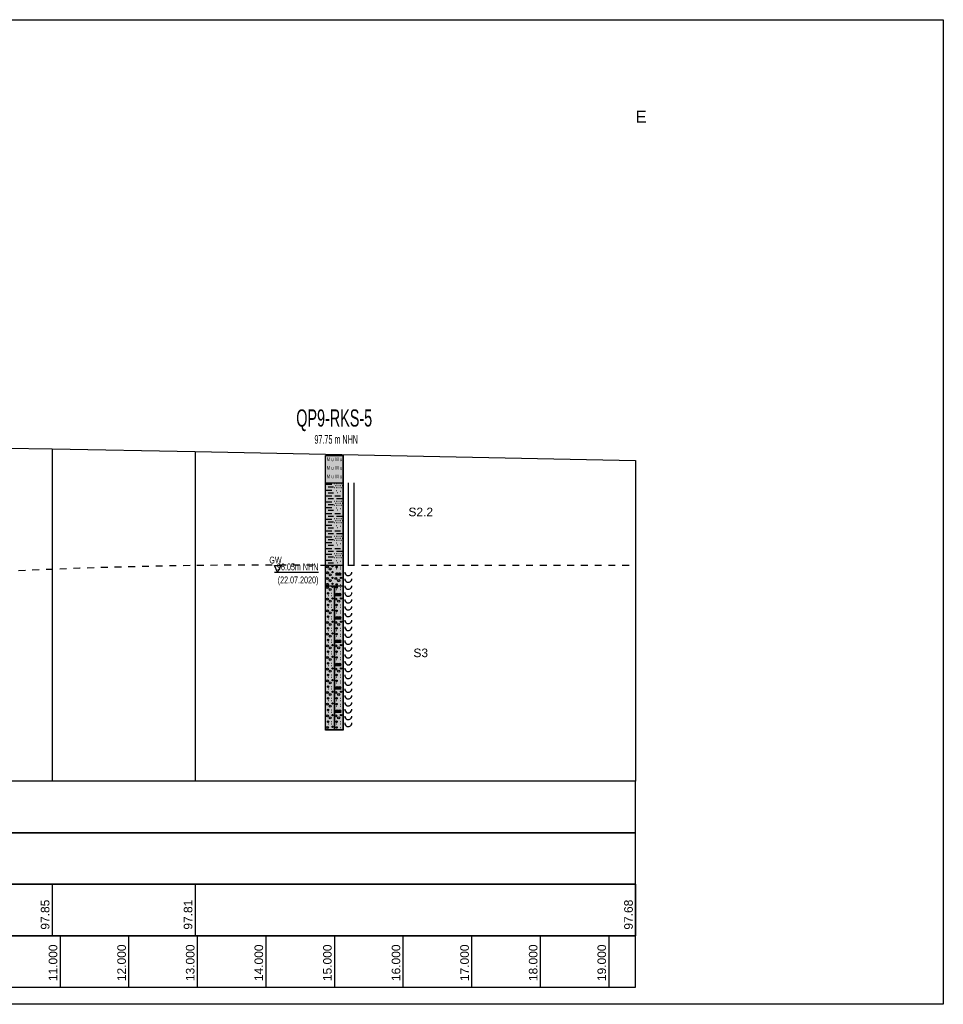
# Model space of a CAD drawing. Header units: metres. Extents: x -17 to 824, y 89 to 134.
# Tile 80 of 80: x 810 to 824, y 90 to 104. Entities that reach past the tile are written whole.
import ezdxf
from ezdxf.enums import TextEntityAlignment as Align

# ---------------------------------------------------------------- set-up
doc = ezdxf.new("R2010")
doc.units = ezdxf.units.M
doc.linetypes.add('ACAD_ISO03W100', pattern=[30, 12, -18])
for name, color, linetype in [('BG_GT_DC_RKS', 249, 'Continuous'), ('BG_GT_SCHICHT', 3, 'ACAD_ISO03W100'), ('BG_GT_TE', 6, 'Continuous'), ('BW_KOERP_GESCH', 126, 'Continuous'), ('BW_Z_BEM', 52, 'Continuous'), ('ZZ_GITTER', 40, 'Continuous'), ('ZZ_LAYOUT', 2, 'Continuous')]:
    doc.layers.add(name, color=color, linetype=linetype)
doc.layers.add('ZZ_AFENSTER', color=6, linetype='Continuous', plot=False)
doc.styles.add('ARI025_V_50', font='arial.ttf', dxfattribs={"height": 0.125})
doc.styles.add('ARI035_V_50', font='arial.ttf', dxfattribs={"height": 0.175})
doc.styles.add('Arial', font='arial.ttf')
doc.styles.get("Standard").update_dxf_attribs({"font": 'arial.ttf'})

# ---------------------------------------------------------------- blocks, each defined once
blk = doc.blocks.new('QP9-RKS-5')
at = {"linetype": 'Continuous'}
for p, q in [((-0.00255, 0), (0.00255, 0)), ((-0.00255, -0.0081), (-0.00255, 0)), ((-0.00255, 0), (0.00245, 0)), ((-0.00255, -0.08), (-0.00255, 0)), ((0.00245, 0), (0.00245, -0.08)), ((0.00255, 0), (0.00255, -0.0081)), ((-0.00255, -0.008), (0.00255, -0.008)), ((-0.00255, -0.0321), (-0.00255, -0.008)), ((0.00255, -0.0081), (-0.00255, -0.0081)), ((-0.00235, -0.0084), (-0.00075, -0.0084)), ((0.00005, -0.0082), (0.00015, -0.0082)), ((0.00055, -0.0082), (0.00065, -0.0082)), ((0.00105, -0.0082), (0.00115, -0.0082)), ((0.00155, -0.0082), (0.00165, -0.0082)), ((0.00205, -0.0082), (0.00215, -0.0082)), ((0.00255, -0.008), (0.00255, -0.0321)), ((0.00565, -0.008), (0.00565, -0.032)), ((-0.00235, -0.0101), (-0.00075, -0.0101)), ((-0.00185, -0.0092), (-0.00025, -0.0092)), ((-0.00185, -0.0109), (-0.00025, -0.0109)), ((0.00005, -0.0094), (0.00015, -0.0094)), ((0.00025, -0.0088), (0.00035, -0.0088)), ((0.00055, -0.0094), (0.00065, -0.0094)), ((0.00055, -0.0102), (0.00065, -0.0102)), ((0.00075, -0.0088), (0.00085, -0.0088)), ((0.00095, -0.0108), (0.00105, -0.0108)), ((0.00105, -0.0094), (0.00115, -0.0094)), ((0.00125, -0.0088), (0.00135, -0.0088)), ((0.00155, -0.0094), (0.00165, -0.0094)), ((0.00175, -0.0088), (0.00185, -0.0088)), ((0.00175, -0.0104), (0.00185, -0.0104)), ((0.00205, -0.0094), (0.00215, -0.0094)), ((0.00225, -0.0088), (0.00235, -0.0088)), ((-0.00235, -0.0118), (-0.00075, -0.0118)), ((-0.00235, -0.0135), (-0.00075, -0.0135)), ((-0.00185, -0.0126), (-0.00025, -0.0126)), ((-0.00185, -0.0143), (-0.00025, -0.0143)), ((0.00005, -0.0133), (0.00015, -0.0133)), ((0.00015, -0.0118), (0.00175, -0.0118)), ((0.00025, -0.0139), (0.00035, -0.0139)), ((0.00055, -0.0133), (0.00065, -0.0133)), ((0.00065, -0.0126), (0.00225, -0.0126)), ((0.00075, -0.0139), (0.00085, -0.0139)), ((0.00105, -0.0133), (0.00115, -0.0133)), ((0.00125, -0.0139), (0.00135, -0.0139)), ((0.00155, -0.0133), (0.00165, -0.0133)), ((0.00175, -0.0139), (0.00185, -0.0139)), ((0.00205, -0.0133), (0.00215, -0.0133)), ((0.00225, -0.0139), (0.00235, -0.0139)), ((-0.00235, -0.0152), (-0.00075, -0.0152)), ((-0.00235, -0.0169), (-0.00075, -0.0169)), ((-0.00185, -0.016), (-0.00025, -0.016)), ((0.00005, -0.0145), (0.00015, -0.0145)), ((0.00015, -0.0169), (0.00175, -0.0169)), ((0.00055, -0.0145), (0.00065, -0.0145)), ((0.00055, -0.0153), (0.00065, -0.0153)), ((0.00095, -0.0159), (0.00105, -0.0159)), ((0.00105, -0.0145), (0.00115, -0.0145)), ((0.00155, -0.0145), (0.00165, -0.0145)), ((0.00175, -0.0155), (0.00185, -0.0155)), ((0.00205, -0.0145), (0.00215, -0.0145)), ((-0.00235, -0.0186), (-0.00075, -0.0186)), ((-0.00185, -0.0177), (-0.00025, -0.0177)), ((-0.00185, -0.0194), (-0.00025, -0.0194)), ((0.00005, -0.0184), (0.00015, -0.0184)), ((0.00005, -0.0196), (0.00015, -0.0196)), ((0.00025, -0.019), (0.00035, -0.019)), ((0.00055, -0.0184), (0.00065, -0.0184)), ((0.00055, -0.0196), (0.00065, -0.0196)), ((0.00065, -0.0177), (0.00225, -0.0177)), ((0.00075, -0.019), (0.00085, -0.019)), ((0.00105, -0.0184), (0.00115, -0.0184)), ((0.00105, -0.0196), (0.00115, -0.0196)), ((0.00125, -0.019), (0.00135, -0.019)), ((0.00155, -0.0184), (0.00165, -0.0184)), ((0.00155, -0.0196), (0.00165, -0.0196)), ((0.00175, -0.019), (0.00185, -0.019)), ((0.00205, -0.0184), (0.00215, -0.0184)), ((0.00205, -0.0196), (0.00215, -0.0196)), ((0.00225, -0.019), (0.00235, -0.019)), ((-0.00235, -0.0203), (-0.00075, -0.0203)), ((-0.00235, -0.022), (-0.00075, -0.022)), ((-0.00185, -0.0211), (-0.00025, -0.0211)), ((-0.00185, -0.0228), (-0.00025, -0.0228)), ((0.00015, -0.022), (0.00175, -0.022)), ((0.00055, -0.0204), (0.00065, -0.0204)), ((0.00065, -0.0228), (0.00225, -0.0228)), ((0.00095, -0.021), (0.00105, -0.021)), ((0.00175, -0.0206), (0.00185, -0.0206)), ((-0.00235, -0.0237), (-0.00075, -0.0237)), ((-0.00235, -0.0254), (-0.00075, -0.0254)), ((-0.00185, -0.0245), (-0.00025, -0.0245)), ((0.00005, -0.0235), (0.00015, -0.0235)), ((0.00005, -0.0247), (0.00015, -0.0247)), ((0.00025, -0.0241), (0.00035, -0.0241)), ((0.00055, -0.0235), (0.00065, -0.0235)), ((0.00055, -0.0247), (0.00065, -0.0247)), ((0.00055, -0.0255), (0.00065, -0.0255)), ((0.00075, -0.0241), (0.00085, -0.0241)), ((0.00105, -0.0235), (0.00115, -0.0235)), ((0.00105, -0.0247), (0.00115, -0.0247)), ((0.00125, -0.0241), (0.00135, -0.0241)), ((0.00155, -0.0235), (0.00165, -0.0235)), ((0.00155, -0.0247), (0.00165, -0.0247)), ((0.00175, -0.0241), (0.00185, -0.0241)), ((0.00175, -0.0257), (0.00185, -0.0257)), ((0.00205, -0.0235), (0.00215, -0.0235)), ((0.00205, -0.0247), (0.00215, -0.0247)), ((0.00225, -0.0241), (0.00235, -0.0241)), ((-0.00235, -0.0271), (-0.00075, -0.0271)), ((-0.00185, -0.0262), (-0.00025, -0.0262)), ((-0.00185, -0.0279), (-0.00025, -0.0279)), ((0.00005, -0.0286), (0.00015, -0.0286)), ((0.00015, -0.0271), (0.00175, -0.0271)), ((0.00055, -0.0286), (0.00065, -0.0286)), ((0.00065, -0.0279), (0.00225, -0.0279)), ((0.00095, -0.0261), (0.00105, -0.0261)), ((0.00105, -0.0286), (0.00115, -0.0286)), ((0.00155, -0.0286), (0.00165, -0.0286)), ((0.00205, -0.0286), (0.00215, -0.0286)), ((-0.00235, -0.0288), (-0.00075, -0.0288)), ((-0.00235, -0.0305), (-0.00075, -0.0305)), ((-0.00185, -0.0296), (-0.00025, -0.0296)), ((-0.00185, -0.0313), (-0.00025, -0.0313)), ((0.00005, -0.0298), (0.00015, -0.0298)), ((0.00025, -0.0292), (0.00035, -0.0292)), ((0.00055, -0.0298), (0.00065, -0.0298)), ((0.00055, -0.0306), (0.00065, -0.0306)), ((0.00075, -0.0292), (0.00085, -0.0292)), ((0.00095, -0.0312), (0.00105, -0.0312)), ((0.00105, -0.0298), (0.00115, -0.0298)), ((0.00125, -0.0292), (0.00135, -0.0292)), ((0.00155, -0.0298), (0.00165, -0.0298)), ((0.00175, -0.0292), (0.00185, -0.0292)), ((0.00175, -0.0308), (0.00185, -0.0308)), ((0.00205, -0.0298), (0.00215, -0.0298)), ((0.00225, -0.0292), (0.00235, -0.0292)), ((-0.00255, -0.032), (0.00255, -0.032)), ((-0.00255, -0.0381), (-0.00255, -0.032)), ((0.00255, -0.0321), (-0.00255, -0.0321)), ((-0.00205, -0.0325), (-0.00195, -0.0325)), ((-0.00205, -0.0342), (-0.00195, -0.0342)), ((0.00045, -0.0325), (0.00085, -0.0325)), ((0.00046, -0.03245), (0.00084, -0.03245)), ((0.00046, -0.03255), (0.00084, -0.03255)), ((0.00047, -0.0344), (0.00103, -0.0344)), ((0.00048, -0.0324), (0.00082, -0.0324)), ((0.00048, -0.0326), (0.00082, -0.0326)), ((0.00049, -0.03435), (0.00101, -0.03435)), ((0.00052, -0.03235), (0.00078, -0.03235)), ((0.00052, -0.03265), (0.00078, -0.03265)), ((0.00053, -0.0343), (0.00097, -0.0343)), ((0.00058, -0.03425), (0.00092, -0.03425)), ((0.00065, -0.0331), (0.00075, -0.0331)), ((0.00127, -0.0344), (0.00183, -0.0344)), ((0.00129, -0.03435), (0.00181, -0.03435)), ((0.00133, -0.0343), (0.00177, -0.0343)), ((0.00138, -0.03425), (0.00172, -0.03425)), ((0.00165, -0.0325), (0.00175, -0.0325)), ((0.00165, -0.0331), (0.00175, -0.0331)), ((0.00255, -0.032), (0.00255, -0.0381)), ((0.00305, -0.034), (0.00305, -0.0343)), ((0.00305, -0.0343), (0.00325, -0.0346)), ((0.00485, -0.0346), (0.00505, -0.0343)), ((0.00505, -0.0343), (0.00505, -0.034)), ((-0.00205, -0.0359), (-0.00195, -0.0359)), ((0.00035, -0.0348), (0.00195, -0.0348)), ((0.00045, -0.03445), (0.00105, -0.03445)), ((0.00045, -0.0345), (0.00105, -0.0345)), ((0.00045, -0.03455), (0.00105, -0.03455)), ((0.00045, -0.0359), (0.00055, -0.0359)), ((0.00047, -0.0346), (0.00103, -0.0346)), ((0.00049, -0.03465), (0.00101, -0.03465)), ((0.00053, -0.0347), (0.00097, -0.0347)), ((0.00058, -0.03475), (0.00092, -0.03475)), ((0.00125, -0.03445), (0.00185, -0.03445)), ((0.00125, -0.0345), (0.00185, -0.0345)), ((0.00125, -0.03455), (0.00185, -0.03455)), ((0.00127, -0.0346), (0.00183, -0.0346)), ((0.00129, -0.03465), (0.00181, -0.03465)), ((0.00133, -0.0347), (0.00177, -0.0347)), ((0.00138, -0.03475), (0.00172, -0.03475)), ((0.00305, -0.036), (0.00305, -0.0363)), ((0.00305, -0.0363), (0.00325, -0.0366)), ((0.00325, -0.0346), (0.00345, -0.0348)), ((0.00325, -0.0366), (0.00345, -0.0368)), ((0.00345, -0.0348), (0.00375, -0.035)), ((0.00345, -0.0368), (0.00375, -0.037)), ((0.00375, -0.035), (0.00405, -0.035)), ((0.00375, -0.037), (0.00405, -0.037)), ((0.00405, -0.035), (0.00435, -0.035)), ((0.00405, -0.037), (0.00435, -0.037)), ((0.00435, -0.035), (0.00465, -0.0348)), ((0.00435, -0.037), (0.00465, -0.0368)), ((0.00465, -0.0348), (0.00485, -0.0346)), ((0.00465, -0.0368), (0.00485, -0.0366)), ((0.00485, -0.0366), (0.00505, -0.0363)), ((0.00505, -0.0363), (0.00505, -0.036)), ((-0.00255, -0.038), (0.00005, -0.038)), ((-0.00255, -0.0801), (-0.00255, -0.038)), ((0.00255, -0.0381), (-0.00255, -0.0381)), ((-0.00205, -0.0376), (-0.00195, -0.0376)), ((-0.00205, -0.0385), (-0.00195, -0.0385)), ((-0.00204, -0.04015), (-0.00166, -0.04015)), ((-0.00202, -0.0401), (-0.00168, -0.0401)), ((-0.00198, -0.04005), (-0.00172, -0.04005)), ((0.00005, -0.038), (0.00005, -0.0801)), ((0.00005, -0.038), (0.00255, -0.038)), ((0.00005, -0.0801), (0.00005, -0.038)), ((0.00045, -0.0376), (0.00085, -0.0376)), ((0.00045, -0.0385), (0.00085, -0.0385)), ((0.00046, -0.03755), (0.00084, -0.03755)), ((0.00046, -0.03765), (0.00084, -0.03765)), ((0.00046, -0.03845), (0.00084, -0.03845)), ((0.00046, -0.03855), (0.00084, -0.03855)), ((0.00048, -0.0375), (0.00082, -0.0375)), ((0.00048, -0.0377), (0.00082, -0.0377)), ((0.00048, -0.0384), (0.00082, -0.0384)), ((0.00048, -0.0386), (0.00082, -0.0386)), ((0.00052, -0.03745), (0.00078, -0.03745)), ((0.00052, -0.03775), (0.00078, -0.03775)), ((0.00052, -0.03835), (0.00078, -0.03835)), ((0.00052, -0.03865), (0.00078, -0.03865)), ((0.00065, -0.0391), (0.00075, -0.0391)), ((0.00165, -0.0376), (0.00175, -0.0376)), ((0.00165, -0.0385), (0.00175, -0.0385)), ((0.00165, -0.0391), (0.00175, -0.0391)), ((0.00255, -0.038), (0.00255, -0.0801)), ((0.00305, -0.038), (0.00305, -0.0383)), ((0.00305, -0.0383), (0.00325, -0.0386)), ((0.00305, -0.04), (0.00305, -0.0403)), ((0.00325, -0.0386), (0.00345, -0.0388)), ((0.00345, -0.0388), (0.00375, -0.039)), ((0.00375, -0.039), (0.00405, -0.039)), ((0.00405, -0.039), (0.00435, -0.039)), ((0.00435, -0.039), (0.00465, -0.0388)), ((0.00465, -0.0388), (0.00485, -0.0386)), ((0.00485, -0.0386), (0.00505, -0.0383)), ((0.00505, -0.0383), (0.00505, -0.038)), ((0.00505, -0.0403), (0.00505, -0.04)), ((-0.00205, -0.0402), (-0.00165, -0.0402)), ((-0.00205, -0.0419), (-0.00195, -0.0419)), ((-0.00204, -0.04025), (-0.00166, -0.04025)), ((-0.00202, -0.0403), (-0.00168, -0.0403)), ((-0.00198, -0.04035), (-0.00172, -0.04035)), ((-0.00185, -0.0408), (-0.00175, -0.0408)), ((-0.00085, -0.0402), (-0.00075, -0.0402)), ((-0.00085, -0.0408), (-0.00075, -0.0408)), ((0.00035, -0.0408), (0.00195, -0.0408)), ((0.00045, -0.04045), (0.00105, -0.04045)), ((0.00045, -0.0405), (0.00105, -0.0405)), ((0.00045, -0.04055), (0.00105, -0.04055)), ((0.00045, -0.0419), (0.00055, -0.0419)), ((0.00047, -0.0404), (0.00103, -0.0404)), ((0.00047, -0.0406), (0.00103, -0.0406)), ((0.00049, -0.04035), (0.00101, -0.04035)), ((0.00049, -0.04065), (0.00101, -0.04065)), ((0.00053, -0.0403), (0.00097, -0.0403)), ((0.00053, -0.0407), (0.00097, -0.0407)), ((0.00058, -0.04025), (0.00092, -0.04025)), ((0.00058, -0.04075), (0.00092, -0.04075)), ((0.00125, -0.04045), (0.00185, -0.04045)), ((0.00125, -0.0405), (0.00185, -0.0405)), ((0.00125, -0.04055), (0.00185, -0.04055)), ((0.00127, -0.0404), (0.00183, -0.0404)), ((0.00127, -0.0406), (0.00183, -0.0406)), ((0.00129, -0.04035), (0.00181, -0.04035)), ((0.00129, -0.04065), (0.00181, -0.04065)), ((0.00133, -0.0403), (0.00177, -0.0403)), ((0.00133, -0.0407), (0.00177, -0.0407)), ((0.00138, -0.04025), (0.00172, -0.04025)), ((0.00138, -0.04075), (0.00172, -0.04075)), ((0.00305, -0.0403), (0.00325, -0.0406)), ((0.00305, -0.042), (0.00305, -0.0423)), ((0.00305, -0.0423), (0.00325, -0.0426)), ((0.00325, -0.0406), (0.00345, -0.0408)), ((0.00325, -0.0426), (0.00345, -0.0428)), ((0.00345, -0.0408), (0.00375, -0.041)), ((0.00345, -0.0428), (0.00375, -0.043)), ((0.00375, -0.041), (0.00405, -0.041)), ((0.00375, -0.043), (0.00405, -0.043)), ((0.00405, -0.041), (0.00435, -0.041)), ((0.00405, -0.043), (0.00435, -0.043)), ((0.00435, -0.041), (0.00465, -0.0408)), ((0.00435, -0.043), (0.00465, -0.0428)), ((0.00465, -0.0408), (0.00485, -0.0406)), ((0.00465, -0.0428), (0.00485, -0.0426)), ((0.00485, -0.0406), (0.00505, -0.0403)), ((0.00485, -0.0426), (0.00505, -0.0423)), ((0.00505, -0.0423), (0.00505, -0.042)), ((-0.00205, -0.0436), (-0.00165, -0.0436)), ((-0.00205, -0.0453), (-0.00195, -0.0453)), ((-0.00204, -0.04355), (-0.00166, -0.04355)), ((-0.00204, -0.04365), (-0.00166, -0.04365)), ((-0.00202, -0.0435), (-0.00168, -0.0435)), ((-0.00202, -0.0437), (-0.00168, -0.0437)), ((-0.00198, -0.04345), (-0.00172, -0.04345)), ((-0.00198, -0.04375), (-0.00172, -0.04375)), ((-0.00185, -0.0442), (-0.00175, -0.0442)), ((-0.00085, -0.0436), (-0.00075, -0.0436)), ((-0.00085, -0.0442), (-0.00075, -0.0442)), ((0.00045, -0.0436), (0.00085, -0.0436)), ((0.00045, -0.0453), (0.00085, -0.0453)), ((0.00046, -0.04355), (0.00084, -0.04355)), ((0.00046, -0.04365), (0.00084, -0.04365)), ((0.00046, -0.04525), (0.00084, -0.04525)), ((0.00046, -0.04535), (0.00084, -0.04535)), ((0.00048, -0.0435), (0.00082, -0.0435)), ((0.00048, -0.0437), (0.00082, -0.0437)), ((0.00048, -0.0452), (0.00082, -0.0452)), ((0.00048, -0.0454), (0.00082, -0.0454)), ((0.00052, -0.04345), (0.00078, -0.04345)), ((0.00052, -0.04375), (0.00078, -0.04375)), ((0.00052, -0.04515), (0.00078, -0.04515)), ((0.00052, -0.04545), (0.00078, -0.04545)), ((0.00065, -0.0442), (0.00075, -0.0442)), ((0.00065, -0.0459), (0.00075, -0.0459)), ((0.00165, -0.0436), (0.00175, -0.0436)), ((0.00165, -0.0442), (0.00175, -0.0442)), ((0.00165, -0.0453), (0.00175, -0.0453)), ((0.00165, -0.0459), (0.00175, -0.0459)), ((0.00305, -0.044), (0.00305, -0.0443)), ((0.00305, -0.0443), (0.00325, -0.0446)), ((0.00325, -0.0446), (0.00345, -0.0448)), ((0.00345, -0.0448), (0.00375, -0.045)), ((0.00375, -0.045), (0.00405, -0.045)), ((0.00405, -0.045), (0.00435, -0.045)), ((0.00435, -0.045), (0.00465, -0.0448)), ((0.00465, -0.0448), (0.00485, -0.0446)), ((0.00485, -0.0446), (0.00505, -0.0443)), ((0.00505, -0.0443), (0.00505, -0.044)), ((-0.00205, -0.047), (-0.00165, -0.047)), ((-0.00205, -0.0487), (-0.00195, -0.0487)), ((-0.00204, -0.04695), (-0.00166, -0.04695)), ((-0.00204, -0.04705), (-0.00166, -0.04705)), ((-0.00202, -0.0469), (-0.00168, -0.0469)), ((-0.00202, -0.0471), (-0.00168, -0.0471)), ((-0.00198, -0.04685), (-0.00172, -0.04685)), ((-0.00198, -0.04715), (-0.00172, -0.04715)), ((-0.00185, -0.0476), (-0.00175, -0.0476)), ((-0.00085, -0.047), (-0.00075, -0.047)), ((-0.00085, -0.0476), (-0.00075, -0.0476)), ((0.00035, -0.0476), (0.00195, -0.0476)), ((0.00045, -0.04725), (0.00105, -0.04725)), ((0.00045, -0.0473), (0.00105, -0.0473)), ((0.00045, -0.04735), (0.00105, -0.04735)), ((0.00045, -0.0487), (0.00055, -0.0487)), ((0.00047, -0.0472), (0.00103, -0.0472)), ((0.00047, -0.0474), (0.00103, -0.0474)), ((0.00049, -0.04715), (0.00101, -0.04715)), ((0.00049, -0.04745), (0.00101, -0.04745)), ((0.00053, -0.0471), (0.00097, -0.0471)), ((0.00053, -0.0475), (0.00097, -0.0475)), ((0.00058, -0.04705), (0.00092, -0.04705)), ((0.00058, -0.04755), (0.00092, -0.04755)), ((0.00125, -0.04725), (0.00185, -0.04725)), ((0.00125, -0.0473), (0.00185, -0.0473)), ((0.00125, -0.04735), (0.00185, -0.04735)), ((0.00127, -0.0472), (0.00183, -0.0472)), ((0.00127, -0.0474), (0.00183, -0.0474)), ((0.00129, -0.04715), (0.00181, -0.04715)), ((0.00129, -0.04745), (0.00181, -0.04745)), ((0.00133, -0.0471), (0.00177, -0.0471)), ((0.00133, -0.0475), (0.00177, -0.0475)), ((0.00138, -0.04705), (0.00172, -0.04705)), ((0.00138, -0.04755), (0.00172, -0.04755)), ((0.00305, -0.046), (0.00305, -0.0463)), ((0.00305, -0.0463), (0.00325, -0.0466)), ((0.00305, -0.048), (0.00305, -0.0483)), ((0.00305, -0.0483), (0.00325, -0.0486)), ((0.00325, -0.0466), (0.00345, -0.0468)), ((0.00325, -0.0486), (0.00345, -0.0488)), ((0.00345, -0.0468), (0.00375, -0.047)), ((0.00375, -0.047), (0.00405, -0.047)), ((0.00405, -0.047), (0.00435, -0.047)), ((0.00435, -0.047), (0.00465, -0.0468)), ((0.00465, -0.0468), (0.00485, -0.0466)), ((0.00465, -0.0488), (0.00485, -0.0486)), ((0.00485, -0.0466), (0.00505, -0.0463)), ((0.00485, -0.0486), (0.00505, -0.0483)), ((0.00505, -0.0463), (0.00505, -0.046)), ((0.00505, -0.0483), (0.00505, -0.048)), ((-0.00205, -0.0504), (-0.00165, -0.0504)), ((-0.00204, -0.05035), (-0.00166, -0.05035)), ((-0.00204, -0.05045), (-0.00166, -0.05045)), ((-0.00202, -0.0503), (-0.00168, -0.0503)), ((-0.00202, -0.0505), (-0.00168, -0.0505)), ((-0.00198, -0.05025), (-0.00172, -0.05025)), ((-0.00198, -0.05055), (-0.00172, -0.05055)), ((-0.00185, -0.051), (-0.00175, -0.051)), ((-0.00085, -0.0504), (-0.00075, -0.0504)), ((-0.00085, -0.051), (-0.00075, -0.051)), ((0.00045, -0.0504), (0.00085, -0.0504)), ((0.00046, -0.05035), (0.00084, -0.05035)), ((0.00046, -0.05045), (0.00084, -0.05045)), ((0.00048, -0.0503), (0.00082, -0.0503)), ((0.00048, -0.0505), (0.00082, -0.0505)), ((0.00052, -0.05025), (0.00078, -0.05025)), ((0.00052, -0.05055), (0.00078, -0.05055)), ((0.00065, -0.051), (0.00075, -0.051)), ((0.00165, -0.0504), (0.00175, -0.0504)), ((0.00165, -0.051), (0.00175, -0.051)), ((0.00305, -0.05), (0.00305, -0.0503)), ((0.00305, -0.0503), (0.00325, -0.0506)), ((0.00325, -0.0506), (0.00345, -0.0508)), ((0.00345, -0.0488), (0.00375, -0.049)), ((0.00345, -0.0508), (0.00375, -0.051)), ((0.00375, -0.049), (0.00405, -0.049)), ((0.00375, -0.051), (0.00405, -0.051)), ((0.00405, -0.049), (0.00435, -0.049)), ((0.00405, -0.051), (0.00435, -0.051)), ((0.00435, -0.049), (0.00465, -0.0488)), ((0.00435, -0.051), (0.00465, -0.0508)), ((0.00465, -0.0508), (0.00485, -0.0506)), ((0.00485, -0.0506), (0.00505, -0.0503)), ((0.00505, -0.0503), (0.00505, -0.05)), ((-0.00205, -0.0521), (-0.00195, -0.0521)), ((-0.00205, -0.0538), (-0.00165, -0.0538)), ((-0.00204, -0.05375), (-0.00166, -0.05375)), ((-0.00204, -0.05385), (-0.00166, -0.05385)), ((-0.00202, -0.0537), (-0.00168, -0.0537)), ((-0.00202, -0.0539), (-0.00168, -0.0539)), ((-0.00198, -0.05365), (-0.00172, -0.05365)), ((-0.00198, -0.05395), (-0.00172, -0.05395)), ((-0.00185, -0.0544), (-0.00175, -0.0544)), ((-0.00085, -0.0538), (-0.00075, -0.0538)), ((-0.00085, -0.0544), (-0.00075, -0.0544)), ((0.00035, -0.0544), (0.00195, -0.0544)), ((0.00045, -0.0521), (0.00085, -0.0521)), ((0.00045, -0.05405), (0.00105, -0.05405)), ((0.00045, -0.0541), (0.00105, -0.0541)), ((0.00045, -0.05415), (0.00105, -0.05415)), ((0.00046, -0.05205), (0.00084, -0.05205)), ((0.00046, -0.05215), (0.00084, -0.05215)), ((0.00047, -0.054), (0.00103, -0.054)), ((0.00047, -0.0542), (0.00103, -0.0542)), ((0.00048, -0.052), (0.00082, -0.052)), ((0.00048, -0.0522), (0.00082, -0.0522)), ((0.00049, -0.05395), (0.00101, -0.05395)), ((0.00049, -0.05425), (0.00101, -0.05425)), ((0.00052, -0.05195), (0.00078, -0.05195)), ((0.00052, -0.05225), (0.00078, -0.05225)), ((0.00053, -0.0539), (0.00097, -0.0539)), ((0.00053, -0.0543), (0.00097, -0.0543)), ((0.00058, -0.05385), (0.00092, -0.05385)), ((0.00058, -0.05435), (0.00092, -0.05435)), ((0.00065, -0.0527), (0.00075, -0.0527)), ((0.00125, -0.05405), (0.00185, -0.05405)), ((0.00125, -0.0541), (0.00185, -0.0541)), ((0.00125, -0.05415), (0.00185, -0.05415)), ((0.00127, -0.054), (0.00183, -0.054)), ((0.00127, -0.0542), (0.00183, -0.0542)), ((0.00129, -0.05395), (0.00181, -0.05395)), ((0.00129, -0.05425), (0.00181, -0.05425)), ((0.00133, -0.0539), (0.00177, -0.0539)), ((0.00133, -0.0543), (0.00177, -0.0543)), ((0.00138, -0.05385), (0.00172, -0.05385)), ((0.00138, -0.05435), (0.00172, -0.05435)), ((0.00165, -0.0521), (0.00175, -0.0521)), ((0.00165, -0.0527), (0.00175, -0.0527)), ((0.00305, -0.052), (0.00305, -0.0523)), ((0.00305, -0.0523), (0.00325, -0.0526)), ((0.00305, -0.054), (0.00305, -0.0543)), ((0.00305, -0.0543), (0.00325, -0.0546)), ((0.00325, -0.0526), (0.00345, -0.0528)), ((0.00345, -0.0528), (0.00375, -0.053)), ((0.00375, -0.053), (0.00405, -0.053)), ((0.00405, -0.053), (0.00435, -0.053)), ((0.00435, -0.053), (0.00465, -0.0528)), ((0.00465, -0.0528), (0.00485, -0.0526)), ((0.00485, -0.0526), (0.00505, -0.0523)), ((0.00485, -0.0546), (0.00505, -0.0543)), ((0.00505, -0.0523), (0.00505, -0.052)), ((0.00505, -0.0543), (0.00505, -0.054)), ((-0.00205, -0.0555), (-0.00195, -0.0555)), ((-0.00205, -0.0572), (-0.00165, -0.0572)), ((-0.00204, -0.05715), (-0.00166, -0.05715)), ((-0.00204, -0.05725), (-0.00166, -0.05725)), ((-0.00202, -0.0571), (-0.00168, -0.0571)), ((-0.00202, -0.0573), (-0.00168, -0.0573)), ((-0.00198, -0.05705), (-0.00172, -0.05705)), ((-0.00198, -0.05735), (-0.00172, -0.05735)), ((-0.00085, -0.0572), (-0.00075, -0.0572)), ((0.00045, -0.0555), (0.00055, -0.0555)), ((0.00045, -0.0572), (0.00085, -0.0572)), ((0.00046, -0.05715), (0.00084, -0.05715)), ((0.00046, -0.05725), (0.00084, -0.05725)), ((0.00048, -0.0571), (0.00082, -0.0571)), ((0.00048, -0.0573), (0.00082, -0.0573)), ((0.00052, -0.05705), (0.00078, -0.05705)), ((0.00052, -0.05735), (0.00078, -0.05735)), ((0.00165, -0.0572), (0.00175, -0.0572)), ((0.00305, -0.056), (0.00305, -0.0563)), ((0.00305, -0.0563), (0.00325, -0.0566)), ((0.00325, -0.0546), (0.00345, -0.0548)), ((0.00325, -0.0566), (0.00345, -0.0568)), ((0.00345, -0.0548), (0.00375, -0.055)), ((0.00345, -0.0568), (0.00375, -0.057)), ((0.00375, -0.055), (0.00405, -0.055)), ((0.00375, -0.057), (0.00405, -0.057)), ((0.00405, -0.055), (0.00435, -0.055)), ((0.00405, -0.057), (0.00435, -0.057)), ((0.00435, -0.055), (0.00465, -0.0548)), ((0.00435, -0.057), (0.00465, -0.0568)), ((0.00465, -0.0548), (0.00485, -0.0546)), ((0.00465, -0.0568), (0.00485, -0.0566)), ((0.00485, -0.0566), (0.00505, -0.0563)), ((0.00505, -0.0563), (0.00505, -0.056)), ((-0.00205, -0.0589), (-0.00195, -0.0589)), ((-0.00185, -0.0578), (-0.00175, -0.0578)), ((-0.00085, -0.0578), (-0.00075, -0.0578)), ((0.00045, -0.0589), (0.00085, -0.0589)), ((0.00046, -0.05885), (0.00084, -0.05885)), ((0.00046, -0.05895), (0.00084, -0.05895)), ((0.00048, -0.0588), (0.00082, -0.0588)), ((0.00048, -0.059), (0.00082, -0.059)), ((0.00052, -0.05875), (0.00078, -0.05875)), ((0.00052, -0.05905), (0.00078, -0.05905)), ((0.00065, -0.0578), (0.00075, -0.0578)), ((0.00065, -0.0595), (0.00075, -0.0595)), ((0.00165, -0.0578), (0.00175, -0.0578)), ((0.00165, -0.0589), (0.00175, -0.0589)), ((0.00165, -0.0595), (0.00175, -0.0595)), ((0.00305, -0.058), (0.00305, -0.0583)), ((0.00305, -0.0583), (0.00325, -0.0586)), ((0.00305, -0.06), (0.00305, -0.0603)), ((0.00325, -0.0586), (0.00345, -0.0588)), ((0.00345, -0.0588), (0.00375, -0.059)), ((0.00375, -0.059), (0.00405, -0.059)), ((0.00405, -0.059), (0.00435, -0.059)), ((0.00435, -0.059), (0.00465, -0.0588)), ((0.00465, -0.0588), (0.00485, -0.0586)), ((0.00485, -0.0586), (0.00505, -0.0583)), ((0.00505, -0.0583), (0.00505, -0.058)), ((0.00505, -0.0603), (0.00505, -0.06)), ((-0.00205, -0.0606), (-0.00165, -0.0606)), ((-0.00205, -0.0623), (-0.00195, -0.0623)), ((-0.00204, -0.06055), (-0.00166, -0.06055)), ((-0.00204, -0.06065), (-0.00166, -0.06065)), ((-0.00202, -0.0605), (-0.00168, -0.0605)), ((-0.00202, -0.0607), (-0.00168, -0.0607)), ((-0.00198, -0.06045), (-0.00172, -0.06045)), ((-0.00198, -0.06075), (-0.00172, -0.06075)), ((-0.00185, -0.0612), (-0.00175, -0.0612)), ((-0.00085, -0.0606), (-0.00075, -0.0606)), ((-0.00085, -0.0612), (-0.00075, -0.0612)), ((0.00035, -0.0612), (0.00195, -0.0612)), ((0.00045, -0.06085), (0.00105, -0.06085)), ((0.00045, -0.0609), (0.00105, -0.0609)), ((0.00045, -0.06095), (0.00105, -0.06095)), ((0.00045, -0.0623), (0.00055, -0.0623)), ((0.00047, -0.0608), (0.00103, -0.0608)), ((0.00047, -0.061), (0.00103, -0.061)), ((0.00049, -0.06075), (0.00101, -0.06075)), ((0.00049, -0.06105), (0.00101, -0.06105)), ((0.00053, -0.0607), (0.00097, -0.0607)), ((0.00053, -0.0611), (0.00097, -0.0611)), ((0.00058, -0.06065), (0.00092, -0.06065)), ((0.00058, -0.06115), (0.00092, -0.06115)), ((0.00125, -0.06085), (0.00185, -0.06085)), ((0.00125, -0.0609), (0.00185, -0.0609)), ((0.00125, -0.06095), (0.00185, -0.06095)), ((0.00127, -0.0608), (0.00183, -0.0608)), ((0.00127, -0.061), (0.00183, -0.061)), ((0.00129, -0.06075), (0.00181, -0.06075)), ((0.00129, -0.06105), (0.00181, -0.06105)), ((0.00133, -0.0607), (0.00177, -0.0607)), ((0.00133, -0.0611), (0.00177, -0.0611)), ((0.00138, -0.06065), (0.00172, -0.06065)), ((0.00138, -0.06115), (0.00172, -0.06115)), ((0.00305, -0.0603), (0.00325, -0.0606)), ((0.00305, -0.062), (0.00305, -0.0623)), ((0.00305, -0.0623), (0.00325, -0.0626)), ((0.00325, -0.0606), (0.00345, -0.0608)), ((0.00325, -0.0626), (0.00345, -0.0628)), ((0.00345, -0.0608), (0.00375, -0.061)), ((0.00345, -0.0628), (0.00375, -0.063)), ((0.00375, -0.061), (0.00405, -0.061)), ((0.00375, -0.063), (0.00405, -0.063)), ((0.00405, -0.061), (0.00435, -0.061)), ((0.00405, -0.063), (0.00435, -0.063)), ((0.00435, -0.061), (0.00465, -0.0608)), ((0.00435, -0.063), (0.00465, -0.0628)), ((0.00465, -0.0608), (0.00485, -0.0606)), ((0.00465, -0.0628), (0.00485, -0.0626)), ((0.00485, -0.0606), (0.00505, -0.0603)), ((0.00485, -0.0626), (0.00505, -0.0623)), ((0.00505, -0.0623), (0.00505, -0.062)), ((-0.00205, -0.064), (-0.00165, -0.064)), ((-0.00205, -0.0657), (-0.00195, -0.0657)), ((-0.00204, -0.06395), (-0.00166, -0.06395)), ((-0.00204, -0.06405), (-0.00166, -0.06405)), ((-0.00202, -0.0639), (-0.00168, -0.0639)), ((-0.00202, -0.0641), (-0.00168, -0.0641)), ((-0.00198, -0.06385), (-0.00172, -0.06385)), ((-0.00198, -0.06415), (-0.00172, -0.06415)), ((-0.00185, -0.0646), (-0.00175, -0.0646)), ((-0.00085, -0.064), (-0.00075, -0.064)), ((-0.00085, -0.0646), (-0.00075, -0.0646)), ((0.00045, -0.064), (0.00085, -0.064)), ((0.00045, -0.0657), (0.00085, -0.0657)), ((0.00046, -0.06395), (0.00084, -0.06395)), ((0.00046, -0.06405), (0.00084, -0.06405)), ((0.00046, -0.06565), (0.00084, -0.06565)), ((0.00046, -0.06575), (0.00084, -0.06575)), ((0.00048, -0.0639), (0.00082, -0.0639)), ((0.00048, -0.0641), (0.00082, -0.0641)), ((0.00048, -0.0656), (0.00082, -0.0656)), ((0.00048, -0.0658), (0.00082, -0.0658)), ((0.00052, -0.06385), (0.00078, -0.06385)), ((0.00052, -0.06415), (0.00078, -0.06415)), ((0.00052, -0.06555), (0.00078, -0.06555)), ((0.00052, -0.06585), (0.00078, -0.06585)), ((0.00065, -0.0646), (0.00075, -0.0646)), ((0.00165, -0.064), (0.00175, -0.064)), ((0.00165, -0.0646), (0.00175, -0.0646)), ((0.00165, -0.0657), (0.00175, -0.0657)), ((0.00305, -0.064), (0.00305, -0.0643)), ((0.00305, -0.0643), (0.00325, -0.0646)), ((0.00305, -0.066), (0.00305, -0.0663)), ((0.00325, -0.0646), (0.00345, -0.0648)), ((0.00345, -0.0648), (0.00375, -0.065)), ((0.00375, -0.065), (0.00405, -0.065)), ((0.00405, -0.065), (0.00435, -0.065)), ((0.00435, -0.065), (0.00465, -0.0648)), ((0.00465, -0.0648), (0.00485, -0.0646)), ((0.00485, -0.0646), (0.00505, -0.0643)), ((0.00505, -0.0643), (0.00505, -0.064)), ((0.00505, -0.0663), (0.00505, -0.066)), ((-0.00205, -0.0674), (-0.00165, -0.0674)), ((-0.00204, -0.06735), (-0.00166, -0.06735)), ((-0.00204, -0.06745), (-0.00166, -0.06745)), ((-0.00202, -0.0673), (-0.00168, -0.0673)), ((-0.00202, -0.0675), (-0.00168, -0.0675)), ((-0.00198, -0.06725), (-0.00172, -0.06725)), ((-0.00198, -0.06755), (-0.00172, -0.06755)), ((-0.00185, -0.068), (-0.00175, -0.068)), ((-0.00085, -0.0674), (-0.00075, -0.0674)), ((-0.00085, -0.068), (-0.00075, -0.068)), ((0.00035, -0.068), (0.00195, -0.068)), ((0.00045, -0.06765), (0.00105, -0.06765)), ((0.00045, -0.0677), (0.00105, -0.0677)), ((0.00045, -0.06775), (0.00105, -0.06775)), ((0.00047, -0.0676), (0.00103, -0.0676)), ((0.00047, -0.0678), (0.00103, -0.0678)), ((0.00049, -0.06755), (0.00101, -0.06755)), ((0.00049, -0.06785), (0.00101, -0.06785)), ((0.00053, -0.0675), (0.00097, -0.0675)), ((0.00053, -0.0679), (0.00097, -0.0679)), ((0.00058, -0.06745), (0.00092, -0.06745)), ((0.00058, -0.06795), (0.00092, -0.06795)), ((0.00065, -0.0663), (0.00075, -0.0663)), ((0.00125, -0.06765), (0.00185, -0.06765)), ((0.00125, -0.0677), (0.00185, -0.0677)), ((0.00125, -0.06775), (0.00185, -0.06775)), ((0.00127, -0.0676), (0.00183, -0.0676)), ((0.00127, -0.0678), (0.00183, -0.0678)), ((0.00129, -0.06755), (0.00181, -0.06755)), ((0.00129, -0.06785), (0.00181, -0.06785)), ((0.00133, -0.0675), (0.00177, -0.0675)), ((0.00133, -0.0679), (0.00177, -0.0679)), ((0.00138, -0.06745), (0.00172, -0.06745)), ((0.00138, -0.06795), (0.00172, -0.06795)), ((0.00165, -0.0663), (0.00175, -0.0663)), ((0.00305, -0.0663), (0.00325, -0.0666)), ((0.00305, -0.068), (0.00305, -0.0683)), ((0.00305, -0.0683), (0.00325, -0.0686)), ((0.00325, -0.0666), (0.00345, -0.0668)), ((0.00325, -0.0686), (0.00345, -0.0688)), ((0.00345, -0.0668), (0.00375, -0.067)), ((0.00345, -0.0688), (0.00375, -0.069)), ((0.00375, -0.067), (0.00405, -0.067)), ((0.00405, -0.067), (0.00435, -0.067)), ((0.00435, -0.067), (0.00465, -0.0668)), ((0.00435, -0.069), (0.00465, -0.0688)), ((0.00465, -0.0668), (0.00485, -0.0666)), ((0.00465, -0.0688), (0.00485, -0.0686)), ((0.00485, -0.0666), (0.00505, -0.0663)), ((0.00485, -0.0686), (0.00505, -0.0683)), ((0.00505, -0.0683), (0.00505, -0.068)), ((-0.00205, -0.0691), (-0.00195, -0.0691)), ((-0.00205, -0.0708), (-0.00165, -0.0708)), ((-0.00204, -0.07075), (-0.00166, -0.07075)), ((-0.00204, -0.07085), (-0.00166, -0.07085)), ((-0.00202, -0.0707), (-0.00168, -0.0707)), ((-0.00202, -0.0709), (-0.00168, -0.0709)), ((-0.00198, -0.07065), (-0.00172, -0.07065)), ((-0.00198, -0.07095), (-0.00172, -0.07095)), ((-0.00185, -0.0714), (-0.00175, -0.0714)), ((-0.00085, -0.0708), (-0.00075, -0.0708)), ((-0.00085, -0.0714), (-0.00075, -0.0714)), ((0.00045, -0.0691), (0.00055, -0.0691)), ((0.00045, -0.0708), (0.00085, -0.0708)), ((0.00046, -0.07075), (0.00084, -0.07075)), ((0.00046, -0.07085), (0.00084, -0.07085)), ((0.00048, -0.0707), (0.00082, -0.0707)), ((0.00048, -0.0709), (0.00082, -0.0709)), ((0.00052, -0.07065), (0.00078, -0.07065)), ((0.00052, -0.07095), (0.00078, -0.07095)), ((0.00065, -0.0714), (0.00075, -0.0714)), ((0.00165, -0.0708), (0.00175, -0.0708)), ((0.00165, -0.0714), (0.00175, -0.0714)), ((0.00305, -0.07), (0.00305, -0.0703)), ((0.00305, -0.0703), (0.00325, -0.0706)), ((0.00325, -0.0706), (0.00345, -0.0708)), ((0.00345, -0.0708), (0.00375, -0.071)), ((0.00375, -0.069), (0.00405, -0.069)), ((0.00375, -0.071), (0.00405, -0.071)), ((0.00405, -0.069), (0.00435, -0.069)), ((0.00405, -0.071), (0.00435, -0.071)), ((0.00435, -0.071), (0.00465, -0.0708)), ((0.00465, -0.0708), (0.00485, -0.0706)), ((0.00485, -0.0706), (0.00505, -0.0703)), ((0.00505, -0.0703), (0.00505, -0.07)), ((-0.00205, -0.0725), (-0.00195, -0.0725)), ((-0.00205, -0.0742), (-0.00165, -0.0742)), ((-0.00204, -0.07415), (-0.00166, -0.07415)), ((-0.00204, -0.07425), (-0.00166, -0.07425)), ((-0.00202, -0.0741), (-0.00168, -0.0741)), ((-0.00202, -0.0743), (-0.00168, -0.0743)), ((-0.00198, -0.07405), (-0.00172, -0.07405)), ((-0.00198, -0.07435), (-0.00172, -0.07435)), ((-0.00085, -0.0742), (-0.00075, -0.0742)), ((0.00045, -0.0725), (0.00085, -0.0725)), ((0.00045, -0.07445), (0.00105, -0.07445)), ((0.00045, -0.0745), (0.00105, -0.0745)), ((0.00045, -0.07455), (0.00105, -0.07455)), ((0.00046, -0.07245), (0.00084, -0.07245)), ((0.00046, -0.07255), (0.00084, -0.07255)), ((0.00047, -0.0744), (0.00103, -0.0744)), ((0.00047, -0.0746), (0.00103, -0.0746)), ((0.00048, -0.0724), (0.00082, -0.0724)), ((0.00048, -0.0726), (0.00082, -0.0726)), ((0.00049, -0.07435), (0.00101, -0.07435)), ((0.00052, -0.07235), (0.00078, -0.07235)), ((0.00052, -0.07265), (0.00078, -0.07265)), ((0.00053, -0.0743), (0.00097, -0.0743)), ((0.00058, -0.07425), (0.00092, -0.07425)), ((0.00065, -0.0731), (0.00075, -0.0731)), ((0.00125, -0.07445), (0.00185, -0.07445)), ((0.00125, -0.0745), (0.00185, -0.0745)), ((0.00125, -0.07455), (0.00185, -0.07455)), ((0.00127, -0.0744), (0.00183, -0.0744)), ((0.00127, -0.0746), (0.00183, -0.0746)), ((0.00129, -0.07435), (0.00181, -0.07435)), ((0.00133, -0.0743), (0.00177, -0.0743)), ((0.00138, -0.07425), (0.00172, -0.07425)), ((0.00165, -0.0725), (0.00175, -0.0725)), ((0.00165, -0.0731), (0.00175, -0.0731)), ((0.00305, -0.072), (0.00305, -0.0723)), ((0.00305, -0.0723), (0.00325, -0.0726)), ((0.00305, -0.074), (0.00305, -0.0743)), ((0.00305, -0.0743), (0.00325, -0.0746)), ((0.00325, -0.0726), (0.00345, -0.0728)), ((0.00325, -0.0746), (0.00345, -0.0748)), ((0.00345, -0.0728), (0.00375, -0.073)), ((0.00375, -0.073), (0.00405, -0.073)), ((0.00405, -0.073), (0.00435, -0.073)), ((0.00435, -0.073), (0.00465, -0.0728)), ((0.00465, -0.0728), (0.00485, -0.0726)), ((0.00465, -0.0748), (0.00485, -0.0746)), ((0.00485, -0.0726), (0.00505, -0.0723)), ((0.00485, -0.0746), (0.00505, -0.0743)), ((0.00505, -0.0723), (0.00505, -0.072)), ((0.00505, -0.0743), (0.00505, -0.074)), ((-0.00205, -0.0759), (-0.00195, -0.0759)), ((-0.00198, -0.07745), (-0.00172, -0.07745)), ((-0.00185, -0.0748), (-0.00175, -0.0748)), ((-0.00085, -0.0748), (-0.00075, -0.0748)), ((0.00035, -0.0748), (0.00195, -0.0748)), ((0.00045, -0.0759), (0.00055, -0.0759)), ((0.00049, -0.07465), (0.00101, -0.07465)), ((0.00052, -0.07745), (0.00078, -0.07745)), ((0.00053, -0.0747), (0.00097, -0.0747)), ((0.00058, -0.07475), (0.00092, -0.07475)), ((0.00129, -0.07465), (0.00181, -0.07465)), ((0.00133, -0.0747), (0.00177, -0.0747)), ((0.00138, -0.07475), (0.00172, -0.07475)), ((0.00305, -0.076), (0.00305, -0.0763)), ((0.00305, -0.0763), (0.00325, -0.0766)), ((0.00325, -0.0766), (0.00345, -0.0768)), ((0.00345, -0.0748), (0.00375, -0.075)), ((0.00345, -0.0768), (0.00375, -0.077)), ((0.00375, -0.075), (0.00405, -0.075)), ((0.00375, -0.077), (0.00405, -0.077)), ((0.00405, -0.075), (0.00435, -0.075)), ((0.00405, -0.077), (0.00435, -0.077)), ((0.00435, -0.075), (0.00465, -0.0748)), ((0.00435, -0.077), (0.00465, -0.0768)), ((0.00465, -0.0768), (0.00485, -0.0766)), ((0.00485, -0.0766), (0.00505, -0.0763)), ((0.00505, -0.0763), (0.00505, -0.076)), ((0.00245, -0.08), (-0.00255, -0.08)), ((0.00005, -0.0801), (-0.00255, -0.0801)), ((-0.00205, -0.0776), (-0.00165, -0.0776)), ((-0.00205, -0.0793), (-0.00195, -0.0793)), ((-0.00204, -0.07755), (-0.00166, -0.07755)), ((-0.00204, -0.07765), (-0.00166, -0.07765)), ((-0.00202, -0.0775), (-0.00168, -0.0775)), ((-0.00202, -0.0777), (-0.00168, -0.0777)), ((-0.00198, -0.07775), (-0.00172, -0.07775)), ((-0.00185, -0.0782), (-0.00175, -0.0782)), ((-0.00085, -0.0776), (-0.00075, -0.0776)), ((-0.00085, -0.0782), (-0.00075, -0.0782)), ((0.00255, -0.0801), (0.00005, -0.0801)), ((0.00045, -0.0776), (0.00085, -0.0776)), ((0.00045, -0.0793), (0.00085, -0.0793)), ((0.00046, -0.07755), (0.00084, -0.07755)), ((0.00046, -0.07765), (0.00084, -0.07765)), ((0.00046, -0.07925), (0.00084, -0.07925)), ((0.00046, -0.07935), (0.00084, -0.07935)), ((0.00048, -0.0775), (0.00082, -0.0775)), ((0.00048, -0.0777), (0.00082, -0.0777)), ((0.00048, -0.0792), (0.00082, -0.0792)), ((0.00048, -0.0794), (0.00082, -0.0794)), ((0.00052, -0.07775), (0.00078, -0.07775)), ((0.00052, -0.07915), (0.00078, -0.07915)), ((0.00052, -0.07945), (0.00078, -0.07945)), ((0.00065, -0.0782), (0.00075, -0.0782)), ((0.00165, -0.0776), (0.00175, -0.0776)), ((0.00165, -0.0782), (0.00175, -0.0782)), ((0.00165, -0.0793), (0.00175, -0.0793)), ((0.00165, -0.0799), (0.00175, -0.0799)), ((0.00305, -0.078), (0.00305, -0.0783)), ((0.00305, -0.0783), (0.00325, -0.0786)), ((0.00325, -0.0786), (0.00345, -0.0788)), ((0.00345, -0.0788), (0.00375, -0.079)), ((0.00375, -0.079), (0.00405, -0.079)), ((0.00405, -0.079), (0.00435, -0.079)), ((0.00435, -0.079), (0.00465, -0.0788)), ((0.00465, -0.0788), (0.00485, -0.0786)), ((0.00485, -0.0786), (0.00505, -0.0783)), ((0.00505, -0.0783), (0.00505, -0.078))]:
    blk.add_line(p, q, dxfattribs=at)
at = {"linetype": 'ACAD_ISO03W100', "ltscale": 0.005}
blk.add_line((0.00405, -0.008), (0.00405, -0.032), dxfattribs=at)
at = {"color": 160}
for p, q in [((-0.01655, -0.034), (-0.01745, -0.0321)), ((-0.01745, -0.0321), (-0.01565, -0.0321)), ((-0.01745, -0.034), (-0.00465, -0.034)), ((-0.01565, -0.0321), (-0.01655, -0.034))]:
    blk.add_line(p, q, dxfattribs=at)
for centre, radius in [((-0.00205, -0.0325), 0.0003), ((-0.00205, -0.0342), 0.0003), ((-0.00125, -0.0331), 0.0003), ((-0.00055, -0.0323), 0.0002), ((-0.00055, -0.034), 0.0002), ((0.00065, -0.0325), 0.0002), ((0.00075, -0.0345), 0.0003), ((0.00155, -0.0345), 0.0003), ((-0.00205, -0.0359), 0.0003), ((-0.00205, -0.0376), 0.0003), ((-0.00125, -0.0348), 0.0003), ((-0.00125, -0.0365), 0.0003), ((-0.00055, -0.0357), 0.0002), ((-0.00055, -0.0374), 0.0002), ((0.00045, -0.0359), 0.0003), ((0.00125, -0.0365), 0.0003), ((0.00195, -0.0357), 0.0002), ((-0.00205, -0.0385), 0.0003), ((-0.00185, -0.0402), 0.0002), ((-0.00125, -0.0391), 0.0003), ((-0.00055, -0.0383), 0.0002), ((0.00065, -0.0376), 0.0002), ((0.00065, -0.0385), 0.0002), ((-0.00205, -0.0419), 0.0003), ((-0.00125, -0.0425), 0.0003), ((-0.00055, -0.0417), 0.0002), ((0.00045, -0.0419), 0.0003), ((0.00075, -0.0405), 0.0003), ((0.00125, -0.0425), 0.0003), ((0.00155, -0.0405), 0.0003), ((0.00195, -0.0417), 0.0002), ((-0.00205, -0.0453), 0.0003), ((-0.00185, -0.0436), 0.0002), ((-0.00125, -0.0459), 0.0003), ((-0.00055, -0.0451), 0.0002), ((0.00065, -0.0436), 0.0002), ((0.00065, -0.0453), 0.0002), ((-0.00205, -0.0487), 0.0003), ((-0.00185, -0.047), 0.0002), ((-0.00055, -0.0485), 0.0002), ((0.00045, -0.0487), 0.0003), ((0.00075, -0.0473), 0.0003), ((0.00155, -0.0473), 0.0003), ((0.00195, -0.0485), 0.0002), ((-0.00185, -0.0504), 0.0002), ((-0.00125, -0.0493), 0.0003), ((0.00065, -0.0504), 0.0002), ((0.00125, -0.0493), 0.0003), ((-0.00205, -0.0521), 0.0003), ((-0.00185, -0.0538), 0.0002), ((-0.00125, -0.0527), 0.0003), ((-0.00055, -0.0519), 0.0002), ((0.00065, -0.0521), 0.0002), ((0.00075, -0.0541), 0.0003), ((0.00155, -0.0541), 0.0003), ((-0.00205, -0.0555), 0.0003), ((-0.00185, -0.0572), 0.0002), ((-0.00125, -0.0561), 0.0003), ((-0.00055, -0.0553), 0.0002), ((0.00045, -0.0555), 0.0003), ((0.00065, -0.0572), 0.0002), ((0.00125, -0.0561), 0.0003), ((0.00195, -0.0553), 0.0002), ((-0.00205, -0.0589), 0.0003), ((-0.00125, -0.0595), 0.0003), ((-0.00055, -0.0587), 0.0002), ((0.00065, -0.0589), 0.0002), ((-0.00205, -0.0623), 0.0003), ((-0.00185, -0.0606), 0.0002), ((-0.00125, -0.0629), 0.0003), ((-0.00055, -0.0621), 0.0002), ((0.00045, -0.0623), 0.0003), ((0.00075, -0.0609), 0.0003), ((0.00125, -0.0629), 0.0003), ((0.00155, -0.0609), 0.0003), ((0.00195, -0.0621), 0.0002), ((-0.00205, -0.0657), 0.0003), ((-0.00185, -0.064), 0.0002), ((-0.00125, -0.0663), 0.0003), ((-0.00055, -0.0655), 0.0002), ((0.00065, -0.064), 0.0002), ((0.00065, -0.0657), 0.0002), ((-0.00205, -0.0691), 0.0003), ((-0.00185, -0.0674), 0.0002), ((-0.00055, -0.0689), 0.0002), ((0.00045, -0.0691), 0.0003), ((0.00075, -0.0677), 0.0003), ((0.00155, -0.0677), 0.0003), ((0.00195, -0.0689), 0.0002), ((-0.00185, -0.0708), 0.0002), ((-0.00125, -0.0697), 0.0003), ((0.00065, -0.0708), 0.0002), ((0.00125, -0.0697), 0.0003), ((-0.00205, -0.0725), 0.0003), ((-0.00185, -0.0742), 0.0002), ((-0.00125, -0.0731), 0.0003), ((-0.00055, -0.0723), 0.0002), ((0.00065, -0.0725), 0.0002), ((0.00075, -0.0745), 0.0003), ((0.00155, -0.0745), 0.0003), ((-0.00205, -0.0759), 0.0003), ((-0.00185, -0.0776), 0.0002), ((-0.00125, -0.0765), 0.0003), ((-0.00055, -0.0757), 0.0002), ((0.00045, -0.0759), 0.0003), ((0.00065, -0.0776), 0.0002), ((0.00125, -0.0765), 0.0003), ((0.00195, -0.0757), 0.0002), ((-0.00205, -0.0793), 0.0003), ((-0.00055, -0.0791), 0.0002), ((0.00065, -0.0793), 0.0002)]:
    blk.add_circle(centre, radius)
at = {"color": 30}
blk.add_solid([(-0.00255, 0), (0.00255, 0), (-0.00255, -0.0081), (0.00255, -0.0081)], dxfattribs=at)
at = {"color": 191}
blk.add_solid([(-0.00255, -0.008), (0.00255, -0.008), (-0.00255, -0.0321), (0.00255, -0.0321)], dxfattribs=at)
at = {"color": 51}
for points in [[(-0.00255, -0.032), (0.00255, -0.032), (-0.00255, -0.0381), (0.00255, -0.0381)], [(-0.00255, -0.038), (0.00005, -0.038), (-0.00255, -0.0801), (0.00005, -0.0801)]]:
    blk.add_solid(points, dxfattribs=at)
at = {"color": 33}
blk.add_solid([(0.00005, -0.038), (0.00255, -0.038), (0.00005, -0.0801), (0.00255, -0.0801)], dxfattribs=at)
at = {"width": 0.6}
for s, height, p in [('QP9-RKS-5', 0.005, (-0.00005, 0.0084)), ('  97.75 m NHN', 0.0025, (-0.00005, 0.0034))]:
    blk.add_text(s, height=height, dxfattribs=at).set_placement(p, align=Align.CENTER)
for s, p in [('M', (-0.00175, -0.0006)), ('u', (-0.00055, -0.0006)), ('M', (0.00075, -0.0006)), ('u', (0.00195, -0.0006)), ('M', (-0.00175, -0.0031)), ('M', (-0.00175, -0.0056)), ('u', (-0.00055, -0.0031)), ('M', (0.00075, -0.0031)), ('M', (0.00075, -0.0056)), ('u', (0.00195, -0.0031)), ('u', (-0.00055, -0.0056)), ('u', (0.00195, -0.0056))]:
    blk.add_text(s, height=0.00108, dxfattribs=at).set_placement(p, align=Align.TOP_CENTER)
at = {"color": 160, "width": 0.6}
for s, p in [('GW', (-0.01536, -0.03151)), ('96.05m NHN', (-0.00465, -0.0335)), ('(22.07.2020)', (-0.00465, -0.0373))]:
    blk.add_text(s, height=0.002, dxfattribs=at).set_placement(p, align=Align.RIGHT)

msp = doc.modelspace()

# ---------------------------------------------------------------- linework, layer by layer
at = {"layer": 'BG_GT_SCHICHT', "ltscale": 0.005, "flags": 128}
msp.add_lwpolyline([(801.419, 96.073, 0.03847), (805.11, 95.8, 0.024237), (807.582, 95.888, -0.024237), (815, 96.15), (819.39, 96.15)], format="xyb", dxfattribs=at)
at = {"layer": 'BW_KOERP_GESCH'}
msp.add_lwpolyline([(796.375, 97.816), (797.106, 97.775), (797.973, 97.526), (799.097, 97.247), (799.271, 97.005), (799.56, 96.703), (799.773, 96.678), (800, 96.68), (800.032, 96.68), (800.345, 96.722), (800.659, 96.743), (801.204, 96.985), (801.632, 97.242), (803.575, 97.625), (804.95, 97.913), (809.511, 97.864), (810.884, 97.847), (812.969, 97.807), (819.39, 97.676)], dxfattribs=at)
at = {"layer": 'BW_Z_BEM'}
for p, q in [((810.884, 97.847), (810.884, 93)), ((812.969, 97.807), (812.969, 93)), ((819.39, 97.676), (819.39, 93))]:
    msp.add_line(p, q, dxfattribs=at)
at = {"layer": 'ZZ_AFENSTER'}
msp.add_lwpolyline([(774.927, 89.75), (774.927, 104.1), (823.877, 104.1), (823.877, 89.75)], close=True, dxfattribs=at)
at = {"layer": 'ZZ_GITTER'}
for p, q in [((810.884, 91.5), (810.884, 90.75)), ((812.969, 91.5), (812.969, 90.75)), ((819.39, 91.5), (819.39, 90.75)), ((811, 90.75), (811, 90)), ((812, 90.75), (812, 90)), ((813, 90.75), (813, 90)), ((814, 90.75), (814, 90)), ((815, 90.75), (815, 90)), ((816, 90.75), (816, 90)), ((817, 90.75), (817, 90)), ((818, 90.75), (818, 90)), ((819, 90.75), (819, 90))]:
    msp.add_line(p, q, dxfattribs=at)
at = {"layer": 'ZZ_GITTER', "transparency": 33554687}
for points in [[(782.415, 92.25), (819.39, 92.25), (819.39, 93), (782.415, 93)], [(782.415, 91.5), (819.39, 91.5), (819.39, 92.25), (782.415, 92.25)], [(782.415, 90.75), (819.39, 90.75), (819.39, 91.5), (782.415, 91.5)], [(782.415, 90), (819.39, 90), (819.39, 90.75), (782.415, 90.75)]]:
    msp.add_3dface(points, dxfattribs=at)

# ---------------------------------------------------------------- block references
at = {"layer": 'BG_GT_DC_RKS', "xscale": 50, "yscale": 50, "zscale": 50}
msp.add_blockref('QP9-RKS-5', (815, 97.75), dxfattribs=at)

# ---------------------------------------------------------------- texts
at = {"layer": 'BG_GT_TE', "char_height": 0.125, "attachment_point": 5, "style": 'ARI025_V_50'}
for s, width, insert in [('S2.2', 0.35127, (816.259, 96.925)), ('S3', 0.20691, (816.259, 94.871))]:
    msp.add_mtext_dynamic_manual_height_columns(s, width=width, gutter_width=0.625, heights=[0], dxfattribs=dict(at, insert=insert))
at = {"layer": 'ZZ_GITTER', "char_height": 0.125, "attachment_point": 7, "rotation": 90, "line_spacing_factor": 1.004016, "style": 'Arial'}
for s, insert in [('97.85', (810.847, 90.838)), ('97.81', (812.931, 90.838)), ('97.68', (819.352, 90.838)), ('11.000', (810.962, 90.088)), ('12.000', (811.962, 90.088)), ('13.000', (812.962, 90.088)), ('14.000', (813.962, 90.088)), ('15.000', (814.962, 90.088)), ('16.000', (815.962, 90.088)), ('17.000', (816.962, 90.088)), ('18.000', (817.962, 90.088)), ('19.000', (818.962, 90.088))]:
    msp.add_mtext(s, dxfattribs=dict(at, insert=insert))
at = {"layer": 'ZZ_LAYOUT', "insert": (819.39, 102.599), "char_height": 0.175, "width": 0.15168, "attachment_point": 7, "style": 'ARI035_V_50'}
msp.add_mtext('E', dxfattribs=at)

doc.saveas('drawing.dxf')
